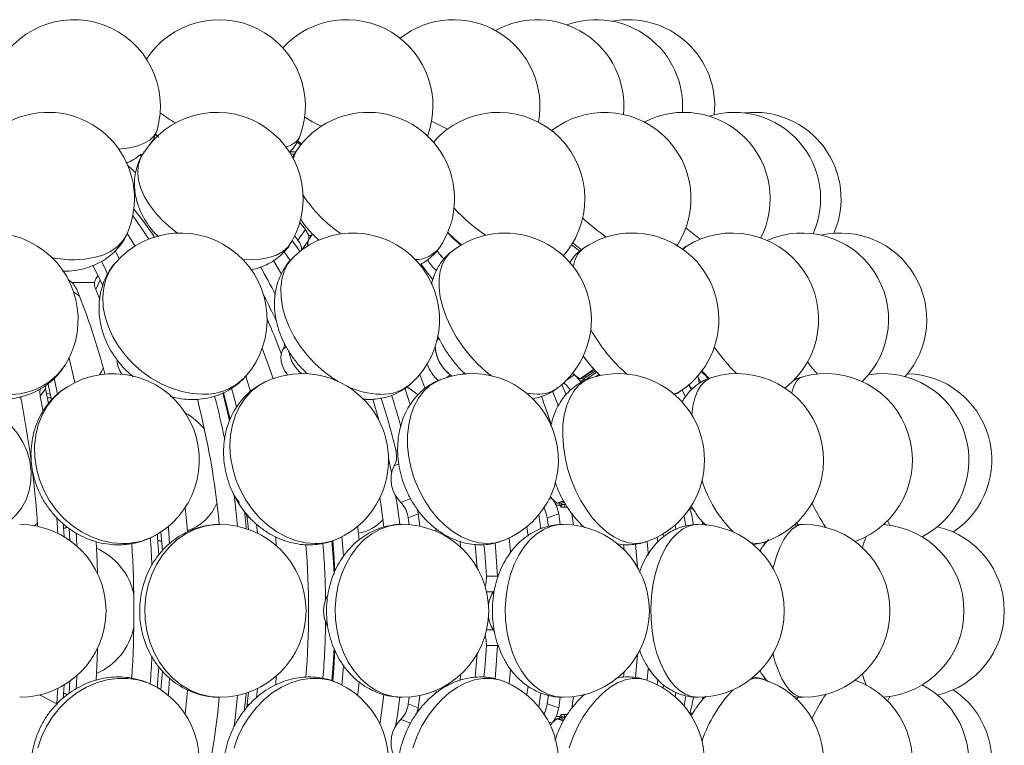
# Model space of a CAD drawing. Header units: millimetres. Extents: x 95 to 591, y 51 to 1119.
# Tile 12 of 12: x 477 to 591, y 858 to 942. Entities that reach past the tile are written whole.
import ezdxf

# ---------------------------------------------------------------- set-up
doc = ezdxf.new("R2010")
doc.units = ezdxf.units.MM

msp = doc.modelspace()

# ---------------------------------------------------------------- linework, layer by layer
at = {"color": 7, "linetype": 'Continuous', "lineweight": 15}
for p, q in [((491.73, 926.38), (491.65, 926.38)), ((509.28, 926.38), (508.59, 926.38)), ((509.11, 926.12), (508.68, 926.12)), ((490.68, 921.7), (490.55, 921.85)), ((510.38, 917.38), (509.73, 918.18)), ((490.65, 915.47), (489.73, 916.92)), ((509.14, 916.62), (509.52, 916.14)), ((509.52, 916.14), (510.38, 917.38)), ((510.75, 916.7), (511.09, 916.7)), ((510.72, 916.13), (509.94, 915)), ((508.63, 913.82), (507.92, 914.82)), ((503.13, 913.92), (504.13, 913.87)), ((486.38, 912.05), (486.21, 911.79)), ((483.36, 911.25), (485.97, 911.25)), ((486.62, 911.53), (486.1, 910.45)), ((483.53, 910.19), (484.22, 909.69)), ((486.1, 910.45), (486.57, 909.29)), ((525.86, 904.85), (525.62, 904.58)), ((508.15, 903.85), (507.77, 903.5)), ((528.6, 900.66), (528.76, 900.78)), ((541.32, 900.76), (541.52, 900.58)), ((542.19, 900.11), (543.79, 901.21)), ((542.67, 900.13), (543.97, 901.02)), ((544.1, 900.89), (542.81, 900)), ((526.77, 900.28), (527.15, 900.58)), ((540.61, 899.95), (541.52, 900.58)), ((542.17, 899.88), (542.56, 899.88)), ((542.53, 899.94), (542.41, 900.18)), ((544.01, 900.38), (544.37, 900.62)), ((555.79, 900.49), (556.18, 899.71)), ((555.97, 899.7), (556.13, 899.8)), ((480.3, 898.96), (479.68, 898.09)), ((480.63, 897.24), (480.3, 898.96)), ((539.67, 896.95), (538.99, 898.67)), ((554.39, 898.01), (554.06, 898.76)), ((555.06, 899.04), (555.29, 899.04)), ((479.68, 898.09), (480.01, 896.34)), ((501.1, 897.41), (501.21, 897.3)), ((520.85, 891.8), (521.07, 891.89)), ((521.19, 890.26), (520.64, 890.05)), ((521.43, 885.81), (522.59, 886.26)), ((538.56, 886.15), (538.9, 886.26)), ((538.72, 886.48), (538.9, 886.26)), ((539.51, 885.74), (540.26, 885.99)), ((540, 885.69), (540.37, 885.82)), ((539.42, 885.49), (539.86, 885.49)), ((539.84, 885.56), (539.79, 885.79)), ((540.35, 885.26), (539.98, 885.26)), ((540.46, 885.66), (540.13, 885.55)), ((540.13, 885.55), (540.49, 885.55)), ((540.71, 885.26), (540.35, 885.26)), ((554.87, 885.08), (555.24, 885.08)), ((555.05, 885.39), (555.1, 885.31)), ((503.36, 884.38), (503.53, 884.59)), ((503.87, 884.13), (503.65, 884.03)), ((503.65, 884.03), (503.79, 882.69)), ((523.45, 884.48), (522.28, 884.03)), ((522.28, 884.03), (522.39, 883.23)), ((523.63, 883.05), (523.45, 884.48)), ((537.4, 884.38), (537.64, 882.74)), ((539.71, 884.48), (538.37, 884.03)), ((538.37, 884.03), (538.51, 883.03)), ((539.89, 883.24), (539.71, 884.48)), ((541.23, 884.48), (541.42, 883.19)), ((554.23, 884.25), (554.41, 883.08)), ((555.3, 883.23), (555.17, 884.03)), ((556.31, 883.65), (556.38, 883.24)), ((577.79, 883.71), (578.06, 883.16)), ((479.01, 883.11), (479.35, 883.41)), ((483.02, 882.82), (483.12, 881.39)), ((493.66, 882.4), (493.82, 880.22)), ((504.83, 882.25), (504.73, 883.3)), ((525.47, 882.83), (525.51, 882.46)), ((553.27, 882.7), (553.2, 883.21)), ((567.25, 883.46), (567.46, 883.22)), ((567.26, 883.46), (567.42, 883.26)), ((567.42, 883.26), (567.46, 883.22)), ((493.67, 882.3), (493.54, 882.32)), ((528.35, 880.64), (528.28, 881.29)), ((551.12, 881.8), (551.19, 881.2)), ((551.79, 882.17), (551.84, 881.79)), ((547.3, 880.31), (547.23, 880.94)), ((563.52, 880.93), (563.48, 881.21)), ((531.33, 877.28), (532.64, 877.28)), ((532.15, 875.45), (531.35, 875.45)), ((531.35, 871.07), (532.15, 871.07)), ((532.64, 869.24), (531.33, 869.24)), ((493.82, 866.34), (493.66, 864.12)), ((528.28, 865.2), (528.35, 865.88)), ((547.23, 865.58), (547.3, 866.21)), ((551.2, 865.34), (551.12, 864.72)), ((563.49, 865.37), (563.53, 865.67)), ((483.12, 865.13), (483.02, 863.72)), ((504.73, 863.19), (504.83, 864.27)), ((551.84, 864.71), (551.79, 864.35)), ((503.79, 863.83), (503.65, 862.49)), ((522.39, 863.29), (522.28, 862.49)), ((523.45, 862.04), (523.63, 863.47)), ((525.51, 864.06), (525.48, 863.73)), ((537.64, 863.78), (537.4, 862.14)), ((538.51, 863.49), (538.37, 862.49)), ((539.71, 862.04), (539.89, 863.28)), ((541.42, 863.33), (541.23, 862.04)), ((553.2, 863.31), (553.28, 863.83)), ((554.41, 863.44), (554.23, 862.26)), ((555.17, 862.49), (555.3, 863.28)), ((556.38, 863.28), (556.31, 862.89)), ((567.46, 863.3), (567.25, 863.06)), ((567.39, 863.22), (567.26, 863.06)), ((503.65, 862.49), (503.87, 862.39)), ((522.28, 862.49), (523.45, 862.04)), ((538.37, 862.49), (539.71, 862.04)), ((539.42, 861.03), (539.86, 861.03)), ((540.26, 860.53), (539.51, 860.78)), ((539.84, 860.96), (539.79, 860.73)), ((539.98, 861.26), (540.35, 861.26)), ((540.37, 860.7), (540, 860.83)), ((540.49, 860.97), (540.13, 860.97)), ((540.13, 860.97), (540.46, 860.86)), ((540.35, 861.26), (540.71, 861.26)), ((554.87, 861.44), (555.24, 861.44)), ((555.1, 861.21), (555.05, 861.13)), ((522.59, 860.26), (521.43, 860.71)), ((538.9, 860.26), (538.56, 860.37)), ((538.9, 860.26), (538.72, 860.04))]:
    msp.add_line(p, q, dxfattribs=at)
at = {"color": 7, "linetype": 'Continuous', "lineweight": 15, "flags": 128}
for points in [[(510.3, 930.4), (511.22, 929.86), (512.21, 929.34)], [(488.78, 926.69), (489.04, 926.71), (490.06, 926.84), (490.96, 927.06), (491.73, 927.36), (492.36, 927.74), (492.83, 928.19), (493.14, 928.7), (493.2, 928.89)], [(509.42, 927.48), (509.79, 927.21), (509.83, 927.18)], [(509.46, 927.62), (509.55, 927.56), (509.94, 927.31)], [(491.42, 925.87), (491.24, 925.51), (491.02, 924.75), (490.96, 923.92), (491.07, 923.04), (491.33, 922.12), (491.75, 921.18), (492.32, 920.24), (493.03, 919.31), (493.87, 918.4), (494.82, 917.55), (495.56, 916.97)], [(509.41, 926.62), (509.18, 926.19), (508.98, 925.58)], [(489.8, 924.83), (490.37, 924.28), (490.72, 923.93)], [(483.63, 913.87), (484.81, 913.94), (485.91, 914.13), (486.92, 914.43), (487.81, 914.86), (488.57, 915.4), (489.19, 916.03), (489.66, 916.75), (489.77, 916.99)], [(526.82, 917.03), (527.58, 916.28), (528.39, 915.58)], [(526.86, 917.04), (527.59, 916.34), (528.44, 915.61)], [(504.13, 913.87), (505.19, 913.94), (506.16, 914.13), (507.03, 914.43), (507.77, 914.86), (508.37, 915.4), (508.82, 916.02)], [(508.85, 916.07), (509.46, 915.27), (509.75, 914.86)], [(510.72, 916.13), (510.65, 915.81), (510.68, 915.5)], [(541.2, 915.61), (541.95, 915.05), (542.17, 914.89)], [(541.34, 915.84), (541.67, 915.57), (542.37, 915.03)], [(488.35, 914.94), (488.51, 914.64), (488.82, 914)], [(509.15, 914.35), (508.92, 914.12), (508.36, 913.4), (507.94, 912.57), (507.67, 911.64), (507.54, 910.62), (507.56, 909.54), (507.72, 908.42), (508.04, 907.27), (508.49, 906.11), (509.08, 904.97), (509.79, 903.87), (510.61, 902.82), (511.52, 901.84), (512.51, 900.96), (513.56, 900.18), (514.12, 899.83)], [(527.36, 914.88), (527.16, 914.71), (526.64, 914.12), (526.25, 913.4), (525.98, 912.57), (525.85, 911.64), (525.86, 910.62), (526, 909.54), (526.28, 908.42), (526.68, 907.27), (527.21, 906.11), (527.84, 904.97), (528.58, 903.87), (529.41, 902.82), (530.31, 901.84), (531.26, 900.96), (531.87, 900.47)], [(540.21, 914.38), (540.29, 914.43), (540.58, 914.73)], [(554.47, 915.43), (554.16, 915.16), (554.1, 915.08)], [(485.78, 913.28), (486.66, 911.44), (486.91, 910.88)], [(487.48, 912.21), (487.31, 912.59), (486.78, 913.74)], [(488.38, 913.52), (488.27, 913.4), (487.71, 912.57), (487.29, 911.64), (487.03, 910.62), (486.92, 909.54), (486.98, 908.42), (487.2, 907.27), (487.57, 906.11), (488.09, 904.97), (488.75, 903.87), (489.54, 902.82), (490.45, 901.84), (491.45, 900.96), (492.53, 900.18), (493.67, 899.53), (494.86, 899.01), (496.06, 898.63), (497.26, 898.4), (498.44, 898.32)], [(506.69, 913.79), (507.39, 912.59), (507.6, 912.23)], [(525.13, 911.55), (523.76, 913.4), (523.75, 913.41)], [(506.63, 900.13), (506.12, 901.64), (505.37, 903.66)], [(507.77, 903.5), (507.6, 903.1), (507.54, 902.64), (507.58, 902.13), (507.72, 901.6), (507.96, 901.07), (508.29, 900.57), (508.29, 900.57)], [(483.01, 902.51), (483.59, 900.04), (483.67, 899.68)], [(486.98, 901.35), (486.78, 900.95), (486.55, 900.59)], [(541.32, 900.76), (541.67, 900.45), (542.19, 900.11)], [(480.59, 899.56), (480.65, 899.26), (481, 897.66)], [(481.69, 898.34), (481.33, 900.04), (481.3, 900.16)], [(505.73, 899.75), (504.98, 899.33), (504.14, 898.68), (503.39, 897.88), (502.77, 896.95), (502.27, 895.91), (501.92, 894.78), (501.7, 893.58), (501.64, 892.32), (501.72, 891.04), (501.96, 889.75), (502.33, 888.47), (502.85, 887.24), (503.49, 886.07), (504.24, 884.98), (505.1, 884), (506.05, 883.13), (507.07, 882.4), (508.14, 881.82), (509.25, 881.4), (510.36, 881.14), (511.48, 881.05)], [(503.49, 900.45), (503.61, 900.04), (504.01, 898.64)], [(526.04, 900.03), (525.6, 899.84), (524.8, 899.33), (524.09, 898.68), (523.48, 897.88), (522.98, 896.95), (522.59, 895.91), (522.34, 894.78), (522.21, 893.58), (522.22, 892.32), (522.36, 891.04), (522.63, 889.75), (523.02, 888.47), (523.54, 887.24), (524.16, 886.07), (524.88, 884.98), (525.69, 884), (526.57, 883.13), (527.5, 882.4), (528.47, 881.82), (529.47, 881.4), (530.47, 881.14), (531.45, 881.05)], [(524.23, 898.98), (524.12, 899.26), (523.61, 900.6)], [(527.15, 900.58), (527.24, 900.5), (527.32, 900.43)], [(543.39, 900.19), (543.37, 900.18), (542.65, 899.84), (542.01, 899.33), (541.45, 898.68), (540.98, 897.88), (540.62, 896.95), (540.35, 895.91), (540.2, 894.78), (540.17, 893.58), (540.25, 892.32), (540.44, 891.04), (540.74, 889.75), (541.15, 888.47), (541.65, 887.24), (542.24, 886.07), (542.91, 884.98), (543.64, 884), (544.43, 883.13), (545.26, 882.4), (546.1, 881.82), (546.96, 881.4), (547.81, 881.14), (548.64, 881.05)], [(557.45, 900.28), (557.19, 900.18), (556.65, 899.84), (556.18, 899.33), (555.79, 898.68), (555.48, 897.88), (555.25, 896.95), (555.12, 895.93)], [(555.8, 900.43), (555.9, 900.1), (555.97, 899.7)], [(567.92, 900.33), (567.6, 900.18), (567.26, 899.84), (566.97, 899.33), (566.75, 898.68), (566.7, 898.45)], [(482.82, 899.2), (482.08, 898.68), (481.22, 897.88), (480.49, 896.95), (479.9, 895.91), (479.45, 894.78), (479.15, 893.58), (479.02, 892.32), (479.05, 891.04), (479.24, 889.75), (479.58, 888.47), (480.08, 887.24), (480.72, 886.07), (481.5, 884.98), (482.39, 884), (483.38, 883.13), (484.46, 882.4), (485.61, 881.82), (486.79, 881.4), (488.01, 881.14), (489.22, 881.05)], [(480.85, 898.35), (480.64, 898.38), (480.41, 898.42)], [(501.61, 895.24), (501.34, 896.4), (500.83, 898.48)], [(500.88, 898.51), (501.33, 896.83), (501.68, 895.42)], [(502.42, 896.83), (502.25, 897.5), (501.84, 899.03)], [(521.9, 899.02), (522.39, 897.5), (522.52, 897.1)], [(523.41, 898.25), (523.11, 898.5), (522.13, 899.2)], [(536.01, 898.45), (536.28, 898.4), (537.21, 898.32)], [(540.08, 899.45), (540.16, 899.26), (540.57, 898.26)], [(518.18, 897.75), (518.82, 895.62), (518.93, 895.23)], [(473.52, 896.62), (474.43, 896.17), (475.41, 895.51), (476.29, 894.71), (477.05, 893.79), (477.68, 892.78), (478.16, 891.7), (478.47, 890.57), (478.62, 889.42), (478.59, 888.28), (478.39, 887.17), (478.03, 886.12), (477.5, 885.15), (476.83, 884.3), (476.03, 883.56), (475.12, 882.98), (474.98, 882.9)], [(520.01, 890.92), (520.09, 890.55), (520.35, 889.29)], [(502.08, 886.7), (502.36, 886.26), (502.76, 885.81)], [(502.12, 886.63), (502.28, 885.32), (502.52, 883.04)], [(519.48, 882.95), (519.17, 885.32), (519.01, 886.36)], [(520.83, 886.61), (521.03, 885.32), (521.3, 883.26)], [(538.72, 886.48), (539.03, 886.13), (539.51, 885.74)], [(496.46, 885.22), (496.68, 882.89), (496.72, 882.39)], [(503.52, 882.78), (503.51, 882.89), (503.31, 884.85)], [(538.05, 885.08), (538, 885.18), (538, 885.18)], [(555.05, 885.39), (555.19, 885.15), (555.53, 884.64)], [(481.58, 884.11), (481.69, 882.66), (481.72, 882.23)], [(479.35, 883.42), (479.04, 883.13), (479.01, 883.11)], [(482.46, 881.82), (482.39, 882.89), (482.36, 883.33)], [(500.45, 883.26), (499.88, 883.24), (498.73, 883.06), (497.61, 882.71), (496.55, 882.18), (495.55, 881.5), (494.64, 880.68), (493.84, 879.72), (493.15, 878.64), (492.6, 877.47), (492.18, 876.22), (491.91, 874.92), (491.8, 873.59), (491.84, 872.26), (492.03, 870.94), (492.37, 869.67), (492.86, 868.45), (493.48, 867.33), (494.23, 866.31), (495.09, 865.41), (496.04, 864.66), (497.07, 864.05), (498.17, 863.62), (499.3, 863.35), (500.45, 863.26)], [(494.65, 881.01), (494.51, 882.89), (494.5, 883.03)], [(521.6, 883.26), (521.08, 883.24), (520.05, 883.06), (519.05, 882.71), (518.09, 882.18), (517.2, 881.5), (516.38, 880.68), (515.66, 879.72), (515.05, 878.64), (514.55, 877.47), (514.17, 876.22), (513.93, 874.92), (513.83, 873.59), (513.86, 872.26), (514.04, 870.94), (514.34, 869.67), (514.78, 868.45), (515.34, 867.33), (516.01, 866.31), (516.78, 865.41), (517.64, 864.66), (518.56, 864.05), (519.54, 863.62), (520.56, 863.35), (521.6, 863.26)], [(516.43, 883.05), (516.45, 882.89), (516.59, 881.46)], [(540.21, 883.26), (539.76, 883.24), (538.87, 883.06), (538.01, 882.71), (537.19, 882.18), (536.42, 881.5), (535.72, 880.68), (535.1, 879.72), (534.57, 878.64), (534.14, 877.47), (533.81, 876.22), (533.61, 874.92), (533.52, 873.59), (533.55, 872.26), (533.7, 870.94), (533.96, 869.67), (534.34, 868.45), (534.82, 867.33), (535.4, 866.31), (536.06, 865.41), (536.8, 864.66), (537.59, 864.05), (538.44, 863.62), (539.31, 863.35), (540.21, 863.26)], [(536.16, 881.96), (536.07, 882.66), (536.03, 883)], [(555.82, 883.26), (555.46, 883.24), (554.74, 883.06), (554.04, 882.71), (553.37, 882.18), (552.74, 881.5), (552.17, 880.68), (551.66, 879.72), (551.23, 878.64), (550.88, 877.47), (550.62, 876.22), (550.45, 874.92), (550.38, 873.59), (550.4, 872.26), (550.52, 870.94), (550.74, 869.67), (551.05, 868.45), (551.44, 867.33), (551.91, 866.31), (552.45, 865.41), (553.05, 864.66), (553.7, 864.05), (554.38, 863.62), (555.1, 863.35), (555.82, 863.26)], [(568.06, 883.26), (567.79, 883.24), (567.25, 883.06), (566.73, 882.71), (566.23, 882.18), (565.76, 881.5), (565.34, 880.68), (564.96, 879.72), (564.64, 878.64), (564.52, 878.19)], [(483.92, 880.76), (483.86, 881.7), (483.82, 882.29)], [(486.14, 881.3), (486.26, 878.9), (486.31, 877.59)], [(493.39, 879.71), (493.27, 881.7), (493.24, 882.15)], [(506.93, 881.87), (506.94, 881.7), (507.01, 880.81)], [(513.7, 877.52), (513.63, 878.9), (513.45, 881.36)], [(513.54, 881.38), (513.66, 879.98), (513.79, 877.81)], [(514.8, 879.54), (514.76, 880.09), (514.61, 881.84)], [(531.45, 881.05), (532.4, 881.14), (533.29, 881.39)], [(533.96, 881.68), (534.11, 880.09), (534.12, 879.99)], [(550.1, 879.76), (550.08, 879.98), (549.94, 881.26)], [(530.04, 880.95), (530.23, 878.67), (530.26, 878.26)], [(531.05, 880.93), (531.14, 879.98), (531.33, 877.28)], [(532.64, 877.28), (532.44, 880.09), (532.34, 881.11)], [(548.59, 880.97), (548.68, 880.09), (548.84, 878.31)], [(548.64, 881.05), (549.44, 881.14), (549.79, 881.24)], [(561.98, 881.14), (561.99, 881.14), (562.64, 881.05)], [(562.64, 881.05), (563.26, 881.14), (563.28, 881.15)], [(531.18, 876.11), (531.18, 876.11), (531.22, 876.21)], [(531.22, 870.31), (531.18, 870.41), (531.18, 870.41)], [(486.31, 868.93), (486.26, 867.62), (486.14, 865.24)], [(513.45, 865.17), (513.63, 867.62), (513.7, 868.94)], [(531.33, 869.24), (531.14, 866.54), (531.05, 865.58)], [(532.34, 865.4), (532.44, 866.43), (532.64, 869.24)], [(513.79, 868.71), (513.66, 866.54), (513.54, 865.14)], [(530.26, 868.26), (530.23, 867.85), (530.04, 865.57)], [(548.84, 868.21), (548.68, 866.43), (548.59, 865.54)], [(564.52, 868.33), (564.79, 867.33), (565.14, 866.31), (565.54, 865.41), (565.99, 864.66), (566.48, 864.05), (566.99, 863.62), (567.52, 863.35), (568.06, 863.26)], [(493.24, 864.39), (493.27, 864.82), (493.39, 866.81)], [(514.61, 864.68), (514.76, 866.43), (514.8, 866.96)], [(534.13, 866.59), (534.11, 866.43), (533.96, 864.84)], [(549.94, 865.29), (550.08, 866.54), (550.09, 866.67)], [(493.39, 864.3), (493.17, 864.43), (492.12, 864.93), (490.99, 865.27), (489.82, 865.44), (488.61, 865.44), (487.4, 865.27), (486.2, 864.93), (485.03, 864.43), (483.91, 863.77), (482.88, 862.97), (481.93, 862.04), (481.1, 861), (480.39, 859.87), (479.81, 858.67), (479.39, 857.41)], [(483.82, 864.2), (483.86, 864.82), (483.92, 865.76)], [(494.5, 863.49), (494.51, 863.63), (494.65, 865.49)], [(514.29, 864.85), (514.1, 864.93), (513.09, 865.27), (512.02, 865.44), (510.92, 865.44), (509.8, 865.27), (508.69, 864.93), (507.6, 864.43), (506.55, 863.77), (505.57, 862.97), (504.66, 862.04), (503.85, 861), (503.15, 859.87), (502.57, 858.67), (502.13, 857.41)], [(507.01, 865.71), (506.94, 864.82), (506.93, 864.68)], [(533.29, 865.12), (532.86, 865.27), (531.93, 865.44), (530.96, 865.44), (529.97, 865.27), (528.97, 864.93), (527.98, 864.43), (527.03, 863.77), (526.12, 862.97), (525.28, 862.04), (524.51, 861), (523.84, 859.87), (523.27, 858.67), (522.81, 857.41)], [(549.79, 865.28), (549.05, 865.44), (548.23, 865.44), (547.39, 865.27), (546.53, 864.93), (545.68, 864.43), (544.84, 863.77), (544.03, 862.97), (543.27, 862.04), (542.56, 861), (541.93, 859.87), (541.39, 858.67), (540.93, 857.41)], [(574.87, 865.93), (575.02, 865.41), (575.31, 864.66)], [(481.72, 864.29), (481.69, 863.86), (481.59, 862.5)], [(482.36, 863.16), (482.39, 863.63), (482.46, 864.7)], [(516.59, 865.07), (516.45, 863.63), (516.43, 863.47)], [(536.03, 863.52), (536.07, 863.86), (536.16, 864.56)], [(481.59, 862.5), (479.76, 863.47), (479.63, 863.53)], [(496.72, 864.13), (496.68, 863.63), (496.46, 861.3)], [(502.52, 863.48), (502.28, 861.2), (502.12, 859.89)], [(503.3, 861.63), (503.51, 863.63), (503.52, 863.74)], [(519.01, 860.16), (519.17, 861.2), (519.48, 863.57)], [(521.3, 863.27), (521.03, 861.2), (520.83, 859.91)], [(567.46, 863.3), (567.43, 863.27), (567.39, 863.22)], [(578.06, 863.36), (577.87, 862.97), (577.79, 862.81)], [(538, 861.34), (538, 861.34), (538.05, 861.44)], [(539.51, 860.78), (539.03, 860.39), (538.72, 860.04)], [(555.5, 861.84), (555.48, 861.81), (555.05, 861.13)]]:
    msp.add_lwpolyline(points, dxfattribs=at)
at = {"color": 7, "linetype": 'Continuous', "lineweight": 15}
for centre, radius, start, end in [((483.59, 931.66), 10, 343.8979, 156.7779), ((500.38, 931.66), 10, 340.032, 147.0451), ((515.15, 931.66), 10, 339.7641, 137.6083), ((527.54, 931.66), 10, 349.3271, 128.3031), ((537.26, 931.66), 10, 354.4971, 119.0667), ((544.06, 931.66), 10, 355.8802, 109.869), ((547.77, 931.66), 10, 354.3197, 100.693), ((480.59, 920.94), 10, 336.7076, 156.7076), ((500.12, 920.94), 10, 330.4725, 150.4725), ((504.09, 945.09), 17.69, 233.4939, 240.3278), ((517.65, 920.94), 10, 325.4582, 145.4582), ((532.74, 920.94), 10, 321.5732, 138.9914), ((545.03, 920.94), 10, 326.8373, 127.895), ((554.2, 920.94), 10, 333.0679, 117.3031), ((560.04, 920.94), 10, 336.1137, 106.9707), ((562.4, 920.94), 10, 336.4529, 96.7699), ((542.14, 961.81), 36.21, 241.7444, 244.964), ((507.68, 929.22), 2.31, 280.9011, 335.1138), ((523.64, 930.21), 16.16, 213.1493, 235.6033), ((454.54, 892.48), 44.58, 32.2531, 36.4685), ((456.59, 892.37), 43.61, 33.6038, 38.9105), ((544.16, 935.33), 22.67, 223.0413, 235.189), ((561.74, 939.94), 28.67, 227.8192, 234.8046), ((474.06, 906.98), 10, 328.1717, 148.1717), ((495.94, 906.98), 10, 319.1066, 139.1066), ((515.91, 906.98), 10, 312.5339, 132.5339), ((509.84, 916.46), 0.942, 339.7586, 15.0002), ((533.49, 906.98), 10, 307.8437, 127.8437), ((548.25, 906.98), 10, 304.544, 124.544), ((576.88, 944.41), 34.98, 230.1012, 233.5694), ((559.81, 906.98), 10, 307.5009, 122.2924), ((567.9, 906.98), 10, 314.0427, 113.861), ((572.32, 906.98), 10, 318.6003, 102.7583), ((511.62, 915.75), 0.98, 147.2563, 194.9238), ((508.94, 915.22), 0.982, 345.1161, 12.7413), ((523.04, 917.54), 3.64, 271.3933, 321.5373), ((530.01, 917.83), 5.26, 212.9141, 226.9184), ((530.17, 917.96), 5.47, 213.159, 226.6641), ((544.45, 912.83), 3.03, 128.1461, 175.5012), ((483.71, 927.14), 13.27, 258.3528, 269.6664), ((528.95, 916.5), 5.15, 210.3885, 228.5737), ((453.86, 883.12), 59.41, 26.7616, 30.2675), ((480.92, 908.65), 3.56, 46.9155, 55.6508), ((486.95, 911.15), 0.983, 139.3479, 174.0068), ((412.78, 881.34), 76.85, 14.5675, 22.26), ((451.67, 881.32), 60.93, 24.6535, 27.8407), ((444.86, 879.54), 66.99, 20.5428, 24.2535), ((560.72, 915.54), 19.85, 209.4008, 228.5459), ((506.52, 904.23), 1.44, 329.9568, 357.4404), ((512.42, 903.8), 3.96, 188.8233, 231.1877), ((512.37, 903.77), 3.91, 188.9094, 231.5137), ((529.79, 904.08), 4.39, 183.2009, 232.9748), ((529.86, 904.11), 4.46, 183.5419, 235.5201), ((576.45, 916.97), 22.91, 215.1563, 225.1989), ((491.57, 902.4), 3, 182.6088, 215.5095), ((529.1, 903.56), 4.94, 200.6479, 227.8909), ((555.04, 911.57), 15.29, 215.2467, 226.4146), ((555.05, 911.66), 15.36, 215.5269, 226.6222), ((590.09, 918.48), 27.11, 217.2785, 221.0784), ((476.23, 905.91), 7.6, 267.1739, 326.4236), ((488.1, 890.71), 10, 301.898, 121.898), ((510.01, 890.71), 10, 295.3174, 115.3174), ((529.67, 890.71), 10, 291.269, 111.269), ((546.59, 890.71), 10, 288.662, 108.662), ((567.22, 911.66), 15.36, 224.2566, 228.7687), ((568.03, 911.25), 15.55, 221.0172, 225.7414), ((560.37, 890.71), 10, 286.9563, 106.9563), ((570.66, 890.71), 10, 289.6406, 105.868), ((577.2, 890.71), 10, 297.2882, 99.2836), ((579.85, 890.71), 10, 303.6412, 88.4875), ((498.69, 904.83), 6.51, 267.7787, 317.5703), ((519.25, 903.47), 5.16, 267.837, 311.4949), ((537.14, 896.15), 4.72, 37.8131, 47.9262), ((538.42, 897.04), 4.7, 37.2278, 48.8819), ((542.25, 900.19), 0.0993, 234.3618, 296.2664), ((542.89, 899.82), 0.384, 125.5077, 160.6967), ((542.87, 900.2), 0.213, 200.8671, 255.2705), ((542.95, 899.81), 0.231, 125.1417, 149.7049), ((519.27, 907.6), 9.28, 244.2532, 268.6752), ((537.33, 902.13), 3.81, 268.0825, 306.9404), ((552.58, 900.71), 2.38, 280.6957, 304.1395), ((549.38, 894.87), 7.05, 36.2855, 38.7396), ((356.88, 874.57), 122.79, 3.9543, 11.0398), ((407.14, 874.37), 93.69, 5.5006, 14.4475), ((414.83, 875.61), 87.96, 11.454, 14.8051), ((449.86, 874.96), 72.97, 13.3464, 18.3223), ((449.24, 875.15), 74.76, 15.0381, 17.961), ((474.48, 874.59), 67.45, 17.4143, 20.3893), ((492.08, 888.88), 8.53, 39.0813, 58.9702), ((518.9, 891.1), 2.04, 328.932, 351.0289), ((523.99, 888.48), 3.7, 154.8318, 226.0692), ((570.21, 892.7), 14.57, 197.4336, 225.0443), ((536.24, 883.94), 3.54, 25.9846, 41.1539), ((494.78, 888), 5.82, 289.2924, 336.8995), ((519.13, 883.56), 3.21, 28.1028, 44.4015), ((539.57, 885.83), 0.11, 234.0184, 286.3467), ((540.11, 885.39), 0.322, 110.0409, 148.9311), ((540.24, 885.31), 0.258, 114.9246, 193.066), ((540.17, 885.71), 0.165, 185.1379, 255.1078), ((540.6, 885.31), 0.258, 114.9256, 193.0674), ((584.22, 892.49), 16.61, 203.9704, 215.2074), ((515.81, 886.87), 4.67, 278.7154, 319.6375), ((477.3, 873.26), 10, 270, 90), ((500.45, 873.26), 10, 270, 90), ((521.6, 873.26), 10, 270, 90), ((540.21, 873.26), 10, 270, 90), ((555.82, 873.26), 10, 270, 90), ((568.06, 873.26), 10, 270, 90), ((576.63, 873.26), 10, 273.8321, 86.1679), ((581.3, 873.26), 10, 283.0786, 76.9214), ((489.27, 888.9), 7.85, 269.6464, 301.6847), ((375.9, 873.34), 116.83, 2.5499, 4.1122), ((511.51, 887.59), 6.53, 269.7106, 295.1599), ((584.58, 877.94), 10.07, 157.0553, 164.7266), ((483.1, 873.59), 7.58, 12.1638, 65.9957), ((372.14, 873.26), 118.39, 356.2247, 3.776), ((417.86, 873.26), 92.89, 355.2571, 4.7308), ((420.07, 873.27), 92.66, 0.7795, 4.8302), ((516.18, 873.26), 3.69, 152.4692, 207.8531), ((535.02, 873.47), 3.49, 143.5643, 171.4032), ((535.07, 873.45), 3.54, 145.6059, 171.318), ((535.07, 873.07), 3.54, 188.682, 214.3941), ((535, 873.05), 3.47, 188.548, 217.5969), ((483.14, 872.9), 7.54, 293.832, 348.0092), ((420.07, 873.25), 92.66, 355.1715, 359.2205), ((530.2, 869.67), 2.4, 28.059, 35.574), ((375.89, 873.18), 116.83, 355.8887, 357.4668), ((560.37, 855.81), 10, 253.0437, 73.0437), ((562.62, 863.07), 2.39, 73.9129, 105.6277), ((488.1, 855.81), 10, 238.102, 58.102), ((510.01, 855.81), 10, 244.6826, 64.6826), ((529.67, 855.81), 10, 248.731, 68.731), ((546.59, 855.81), 10, 251.338, 71.338), ((570.66, 855.81), 10, 254.132, 70.3594), ((577.2, 855.81), 10, 260.7164, 62.7118), ((406.78, 872.2), 94.06, 346.0668, 354.5379), ((571.32, 853.15), 15.84, 136.0764, 161.4461), ((584.85, 853.67), 17.33, 145.026, 155.7961), ((579.85, 855.81), 10, 271.5125, 56.3588), ((519.13, 862.95), 3.21, 315.6002, 331.8999), ((536.24, 862.58), 3.54, 318.8472, 334.0184), ((539.57, 860.69), 0.11, 73.6533, 125.9816), ((540.11, 861.13), 0.322, 211.0657, 249.9868), ((540.24, 861.21), 0.258, 166.913, 245.0964), ((540.17, 860.81), 0.165, 104.9082, 174.8461), ((540.6, 861.21), 0.258, 166.9116, 245.0954), ((523.99, 858.04), 3.7, 133.931, 205.168)]:
    msp.add_arc(centre, radius, start, end, dxfattribs=at)
for points, knots in [([(492.27, 927.07), (492.38, 927.22), (492.67, 927.59), (492.99, 928.21), (493.13, 928.69), (493.18, 928.9)], [0, 0, 0, 0, 0.264768, 0.69547, 1, 1, 1, 1]), ([(508.5, 926.28), (508.66, 926.44), (509.01, 926.8), (509.45, 927.47), (509.66, 927.99), (509.76, 928.25)], [0, 0, 0, 0, 0.287638, 0.6552424, 1, 1, 1, 1]), ([(489.6, 925.07), (489.69, 925.1), (490.07, 925.24), (490.67, 925.57), (491.14, 925.94), (491.36, 926.1)], [0, 0, 0, 0, 0.137541, 0.601377, 1, 1, 1, 1]), ([(491.42, 925.87), (491.42, 925.86), (491.22, 925.57), (490.97, 924.93), (490.69, 923.99), (490.57, 923.01), (490.59, 922.02), (490.75, 921.03), (491.04, 920.04), (491.47, 919.06), (492.05, 918.09), (492.68, 917.23), (493.16, 916.73), (493.37, 916.52)], [0, 0, 0, 0, 0.003762, 0.102074, 0.198817, 0.294952, 0.391604, 0.489949, 0.591116, 0.696029, 0.805013, 0.917464, 1, 1, 1, 1]), ([(509.43, 926.61), (509.3, 926.43), (509.08, 926.12), (508.94, 925.77), (508.89, 925.63)], [0, 0, 0, 0, 0.575407, 1, 1, 1, 1]), ([(509.83, 918.58), (509.83, 918.58), (510.04, 918.23), (510.55, 917.59), (511.25, 916.78), (511.75, 916.33), (511.95, 916.16)], [0, 0, 0, 0, 0.0086776, 0.3866708, 0.7660632, 1, 1, 1, 1]), ([(482.26, 912.56), (482.52, 912.56), (483.19, 912.58), (484.23, 912.72), (485.33, 913.01), (486.32, 913.42), (487.22, 913.93), (488.03, 914.55), (488.75, 915.29), (489.35, 916.1), (489.63, 916.71), (489.77, 916.99)], [0, 0, 0, 0, 0.0798775, 0.213541, 0.3327361, 0.4487657, 0.5616773, 0.671974, 0.7803315, 0.8977089, 1, 1, 1, 1]), ([(510.38, 917.38), (510.5, 917.2), (510.67, 916.96), (510.73, 916.75), (510.75, 916.7)], [0, 0, 0, 0, 0.79952, 1, 1, 1, 1]), ([(504.07, 912.73), (504.1, 912.73), (504.47, 912.78), (505.16, 913), (506.09, 913.39), (506.93, 913.9), (507.7, 914.54), (508.35, 915.24), (508.67, 915.79), (508.81, 916.02)], [0, 0, 0, 0, 0.014152, 0.189347, 0.358637, 0.523305, 0.68474, 0.86069, 1, 1, 1, 1]), ([(509.9, 915.43), (509.84, 915.61), (509.75, 915.84), (509.57, 916.08), (509.52, 916.14)], [0, 0, 0, 0, 0.763335, 1, 1, 1, 1]), ([(509.16, 914.34), (508.97, 914.16), (508.53, 913.74), (507.96, 912.97), (507.46, 912.05), (507.1, 911.07), (506.87, 910.04), (506.78, 908.96), (506.82, 907.85), (507.01, 906.72), (507.33, 905.58), (507.8, 904.45), (508.39, 903.35), (509.11, 902.31), (509.85, 901.41), (510.39, 900.91), (510.62, 900.69)], [0, 0, 0, 0, 0.0522117, 0.121865, 0.1911021, 0.2605131, 0.3306726, 0.402113, 0.4752182, 0.5501457, 0.6267454, 0.7046083, 0.7832406, 0.8622047, 0.9414157, 1, 1, 1, 1]), ([(523.6, 913.31), (523.69, 913.35), (524.06, 913.52), (524.65, 913.93), (525.34, 914.54), (525.7, 915.03), (525.87, 915.27)], [0, 0, 0, 0, 0.099385, 0.405695, 0.708188, 1, 1, 1, 1]), ([(527.37, 914.87), (527.32, 914.83), (526.98, 914.6), (526.47, 914.07), (525.87, 913.29), (525.41, 912.42), (525.12, 911.67), (525.02, 911.21), (524.99, 911.06)], [0, 0, 0, 0, 0.046235, 0.262783, 0.476095, 0.688426, 0.902314, 1, 1, 1, 1]), ([(540.17, 914.3), (540.31, 914.42), (540.46, 914.56), (540.57, 914.73), (540.58, 914.74)], [0, 0, 0, 0, 0.913962, 1, 1, 1, 1]), ([(542.59, 915.2), (542.43, 915.1), (542.02, 914.82), (541.46, 914.25), (541.12, 913.75), (540.95, 913.51)], [0, 0, 0, 0, 0.232223, 0.626259, 1, 1, 1, 1]), ([(554.47, 915.43), (554.46, 915.42), (554.28, 915.33), (554.14, 915.2), (554, 915.08)], [0, 0, 0, 0, 0.099916, 1, 1, 1, 1]), ([(488.4, 913.54), (488.37, 913.51), (488.09, 913.22), (487.66, 912.58), (487.14, 911.62), (486.77, 910.59), (486.54, 909.52), (486.46, 908.41), (486.51, 907.28), (486.72, 906.14), (487.07, 905), (487.55, 903.89), (488.18, 902.82), (488.93, 901.82), (489.69, 900.98), (490.23, 900.53), (490.45, 900.35)], [0, 0, 0, 0, 0.0078055, 0.0833503, 0.1583647, 0.233232, 0.3083935, 0.3842539, 0.4611411, 0.53925, 0.6186227, 0.6991373, 0.7805664, 0.8626642, 0.9452444, 1, 1, 1, 1]), ([(483.36, 911.25), (483.53, 911.06), (483.75, 910.8), (483.88, 910.52), (483.9, 910.45)], [0, 0, 0, 0, 0.763361, 1, 1, 1, 1]), ([(486.1, 910.45), (486.03, 910.67), (485.95, 910.94), (485.97, 911.19), (485.97, 911.25)], [0, 0, 0, 0, 0.76333, 1, 1, 1, 1]), ([(525.7, 905.16), (525.72, 905.11), (525.89, 904.68), (526.31, 903.9), (526.98, 902.83), (527.76, 901.83), (528.42, 901.08), (528.85, 900.7), (528.96, 900.61)], [0, 0, 0, 0, 0.029503, 0.252203, 0.47441, 0.696574, 0.919771, 1, 1, 1, 1]), ([(475.05, 897.72), (475.32, 897.72), (476.02, 897.74), (477.11, 897.91), (478.29, 898.25), (479.39, 898.74), (480.41, 899.36), (481.3, 900.11), (482.02, 900.89), (482.38, 901.45), (482.53, 901.69)], [0, 0, 0, 0, 0.092232, 0.230864, 0.368951, 0.505507, 0.640264, 0.773173, 0.904378, 1, 1, 1, 1]), ([(497.31, 897.72), (497.59, 897.72), (498.27, 897.74), (499.33, 897.92), (500.46, 898.27), (501.51, 898.77), (502.45, 899.41), (503.12, 899.98), (503.43, 900.37), (503.5, 900.46)], [0, 0, 0, 0, 0.117124, 0.288507, 0.458022, 0.624222, 0.787174, 0.947329, 1, 1, 1, 1]), ([(505.74, 899.75), (505.42, 899.59), (504.77, 899.25), (503.89, 898.58), (503.09, 897.79), (502.41, 896.89), (501.84, 895.9), (501.4, 894.83), (501.09, 893.7), (500.92, 892.52), (500.89, 891.3), (501, 890.06), (501.26, 888.83), (501.65, 887.62), (502.18, 886.46), (502.85, 885.36), (503.63, 884.34), (504.52, 883.43), (505.51, 882.63), (506.58, 881.96), (507.71, 881.45), (508.89, 881.09), (509.93, 880.92), (510.57, 880.91), (510.82, 880.9)], [0, 0, 0, 0, 0.042275, 0.086203, 0.130043, 0.173988, 0.218217, 0.262876, 0.308059, 0.353797, 0.400061, 0.446779, 0.493864, 0.541235, 0.588839, 0.63665, 0.68464, 0.732778, 0.780987, 0.829146, 0.877083, 0.924608, 0.971559, 1, 1, 1, 1]), ([(517.64, 897.72), (517.92, 897.72), (518.55, 897.74), (519.5, 897.91), (520.51, 898.22), (521.47, 898.7), (522.2, 899.17), (522.56, 899.52), (522.66, 899.62)], [0, 0, 0, 0, 0.151337, 0.340487, 0.52615, 0.727477, 0.924148, 1, 1, 1, 1]), ([(526.04, 900.01), (525.85, 899.94), (525.33, 899.75), (524.56, 899.27), (523.73, 898.62), (523, 897.84), (522.37, 896.97), (521.86, 896), (521.47, 894.95), (521.2, 893.83), (521.06, 892.65), (521.05, 891.43), (521.18, 890.2), (521.44, 888.96), (521.83, 887.74), (522.35, 886.57), (522.99, 885.46), (523.75, 884.42), (524.61, 883.48), (525.57, 882.66), (526.62, 881.97), (527.69, 881.46), (528.79, 881.1), (529.77, 880.93), (530.4, 880.91), (530.65, 880.9)], [0, 0, 0, 0, 0.0234559, 0.0651342, 0.1065423, 0.1479933, 0.1897966, 0.2322261, 0.27549, 0.3196869, 0.3647711, 0.4105701, 0.4568598, 0.5034314, 0.5501859, 0.5971465, 0.6443647, 0.6919028, 0.7397957, 0.7879432, 0.8360622, 0.8837565, 0.9256701, 0.9714172, 1, 1, 1, 1]), ([(543.39, 900.17), (543.19, 900.1), (542.68, 899.93), (541.92, 899.5), (541.13, 898.9), (540.45, 898.19), (539.86, 897.38), (539.37, 896.48), (539.01, 895.56), (538.86, 894.92), (538.79, 894.62)], [0, 0, 0, 0, 0.082398, 0.214015, 0.344233, 0.474532, 0.606446, 0.741514, 0.881102, 1, 1, 1, 1]), ([(557.46, 900.26), (557.29, 900.21), (556.82, 900.08), (556.11, 899.7), (555.37, 899.16), (554.74, 898.52), (554.28, 897.93), (554.07, 897.54), (554.01, 897.42)], [0, 0, 0, 0, 0.114558, 0.315242, 0.511912, 0.707418, 0.904882, 1, 1, 1, 1]), ([(567.93, 900.31), (567.75, 900.27), (567.36, 900.17), (567.01, 899.97), (566.81, 899.86)], [0, 0, 0, 0, 0.444714, 1, 1, 1, 1]), ([(482.76, 899.15), (482.52, 898.99), (481.95, 898.63), (481.16, 897.9), (480.4, 897.01), (479.76, 896.02), (479.26, 894.95), (478.89, 893.82), (478.66, 892.63), (478.58, 891.42), (478.65, 890.18), (478.86, 888.96), (479.23, 887.76), (479.74, 886.59), (480.38, 885.5), (481.15, 884.48), (482.04, 883.56), (483.02, 882.75), (484.1, 882.08), (485.24, 881.54), (486.43, 881.16), (487.6, 880.94), (488.36, 880.91), (488.72, 880.9)], [0, 0, 0, 0, 0.034901, 0.081943, 0.128911, 0.175919, 0.223071, 0.270456, 0.318135, 0.366145, 0.414487, 0.463143, 0.512081, 0.561262, 0.610643, 0.660186, 0.709843, 0.759559, 0.809273, 0.858908, 0.908374, 0.957583, 1, 1, 1, 1]), ([(479.68, 898.09), (479.65, 898.34), (479.62, 898.67), (479.69, 898.97), (479.71, 899.04)], [0, 0, 0, 0, 0.763327, 1, 1, 1, 1]), ([(480.28, 899.32), (480.27, 899.26), (480.26, 899.15), (480.29, 899.03), (480.3, 898.96)], [0, 0, 0, 0, 0.475515, 1, 1, 1, 1]), ([(536.64, 897.81), (536.88, 897.85), (537.43, 897.95), (538.29, 898.26), (539.05, 898.65), (539.47, 898.98), (539.62, 899.1)], [0, 0, 0, 0, 0.222211, 0.513944, 0.830563, 1, 1, 1, 1]), ([(541.04, 898.77), (541.03, 898.79), (540.98, 898.89), (540.92, 898.97), (540.87, 899.04)], [0, 0, 0, 0, 0.205865, 1, 1, 1, 1]), ([(553.04, 898.26), (553.09, 898.28), (553.4, 898.4), (553.68, 898.59), (553.9, 898.74)], [0, 0, 0, 0, 0.184504, 1, 1, 1, 1]), ([(480.49, 897.95), (480.5, 897.95), (480.64, 897.91), (480.79, 897.9), (480.91, 897.88)], [0, 0, 0, 0, 0.116536, 1, 1, 1, 1]), ([(494.74, 898.08), (494.95, 898.02), (495.56, 897.85), (496.43, 897.74), (497.08, 897.72), (497.31, 897.72)], [0, 0, 0, 0, 0.247798, 0.730121, 1, 1, 1, 1]), ([(520.91, 890.79), (520.93, 891.04), (520.94, 891.37), (520.87, 891.72), (520.85, 891.8)], [0, 0, 0, 0, 0.763347, 1, 1, 1, 1]), ([(539.28, 888.2), (539.4, 887.87), (539.67, 887.13), (540.2, 886.05), (540.86, 884.97), (541.64, 883.97), (542.28, 883.26), (542.69, 882.94), (542.78, 882.87)], [0, 0, 0, 0, 0.160819, 0.353208, 0.547751, 0.745466, 0.94683, 1, 1, 1, 1]), ([(522.28, 884.03), (522.23, 884.31), (522.16, 884.67), (522, 885), (521.96, 885.08)], [0, 0, 0, 0, 0.763325, 1, 1, 1, 1]), ([(523.28, 885.11), (523.33, 884.97), (523.41, 884.77), (523.44, 884.55), (523.45, 884.48)], [0, 0, 0, 0, 0.677712, 1, 1, 1, 1]), ([(538.37, 884.03), (538.31, 884.31), (538.23, 884.67), (538.09, 885), (538.05, 885.08)], [0, 0, 0, 0, 0.763324, 1, 1, 1, 1]), ([(539.42, 885.49), (539.52, 885.22), (539.64, 884.9), (539.7, 884.55), (539.71, 884.48)], [0, 0, 0, 0, 0.799511, 1, 1, 1, 1]), ([(539.98, 885.26), (539.98, 885.26), (539.96, 885.29), (539.91, 885.36), (539.88, 885.45), (539.86, 885.49)], [0, 0, 0, 0, 0.008094, 0.517793, 1, 1, 1, 1]), ([(554.87, 885.08), (554.97, 884.82), (555.09, 884.48), (555.15, 884.11), (555.17, 884.03)], [0, 0, 0, 0, 0.763361, 1, 1, 1, 1]), ([(555.57, 884.58), (555.77, 884.3), (556.14, 883.77), (556.58, 883.33), (556.78, 883.13)], [0, 0, 0, 0, 0.541577, 1, 1, 1, 1]), ([(500.39, 883.25), (500.03, 883.24), (499.29, 883.21), (498.17, 882.98), (497.07, 882.6), (496.02, 882.07), (495.04, 881.41), (494.14, 880.62), (493.35, 879.72), (492.66, 878.72), (492.09, 877.62), (491.65, 876.45), (491.35, 875.23), (491.19, 873.97), (491.18, 872.7), (491.32, 871.43), (491.61, 870.18), (492.05, 868.99), (492.62, 867.86), (493.33, 866.81), (494.16, 865.88), (495.09, 865.07), (496.11, 864.39), (497.2, 863.86), (498.34, 863.5), (499.43, 863.29), (500.14, 863.27), (500.45, 863.26)], [0, 0, 0, 0, 0.036077, 0.075285, 0.114444, 0.153657, 0.193011, 0.232583, 0.272422, 0.312551, 0.352971, 0.393661, 0.434588, 0.475718, 0.517014, 0.558447, 0.599969, 0.641538, 0.6831, 0.724582, 0.765906, 0.806992, 0.847775, 0.888214, 0.928302, 0.968065, 1, 1, 1, 1]), ([(521.59, 883.25), (521.53, 883.25), (521.11, 883.28), (520.32, 883.17), (519.24, 882.93), (518.2, 882.52), (517.23, 881.98), (516.32, 881.3), (515.49, 880.51), (514.76, 879.59), (514.12, 878.58), (513.6, 877.48), (513.21, 876.3), (512.94, 875.07), (512.81, 873.8), (512.82, 872.52), (512.97, 871.25), (513.27, 870), (513.71, 868.79), (514.28, 867.66), (514.98, 866.62), (515.8, 865.68), (516.73, 864.89), (517.73, 864.24), (518.8, 863.74), (519.91, 863.42), (520.85, 863.28), (521.41, 863.26), (521.6, 863.26)], [0, 0, 0, 0, 0.0055257, 0.0440674, 0.0823866, 0.1206566, 0.1590695, 0.1977948, 0.2369704, 0.276676, 0.3169265, 0.3576782, 0.3988426, 0.4403259, 0.4820518, 0.5239801, 0.5660919, 0.6083818, 0.6508194, 0.693335, 0.7357974, 0.778022, 0.8198147, 0.8610141, 0.9015323, 0.9413706, 0.9806049, 1, 1, 1, 1]), ([(540.2, 883.26), (540.2, 883.26), (539.85, 883.29), (539.14, 883.19), (538.13, 882.97), (537.16, 882.59), (536.25, 882.08), (535.4, 881.44), (534.63, 880.68), (533.94, 879.8), (533.33, 878.81), (532.83, 877.72), (532.44, 876.56), (532.18, 875.34), (532.03, 874.08), (532.01, 872.8), (532.12, 871.52), (532.36, 870.26), (532.74, 869.04), (533.25, 867.87), (533.86, 866.82), (534.57, 865.91), (535.34, 865.14), (536.17, 864.49), (537.1, 863.95), (538.11, 863.55), (539.16, 863.3), (539.87, 863.27), (540.21, 863.26)], [0, 0, 0, 0, 0.000429, 0.037991, 0.075137, 0.112142, 0.149328, 0.187003, 0.22544, 0.264824, 0.305199, 0.346435, 0.38828, 0.430461, 0.472784, 0.515242, 0.557905, 0.600856, 0.644188, 0.687937, 0.731951, 0.771345, 0.809866, 0.847483, 0.884308, 0.924461, 0.963592, 1, 1, 1, 1]), ([(555.82, 883.24), (555.6, 883.24), (555.05, 883.24), (554.2, 883.06), (553.29, 882.75), (552.45, 882.29), (551.66, 881.72), (550.95, 881.03), (550.3, 880.23), (549.73, 879.3), (549.32, 878.46), (549.13, 877.9), (549.07, 877.71)], [0, 0, 0, 0, 0.070552, 0.174418, 0.276983, 0.379557, 0.483524, 0.590341, 0.701414, 0.817681, 0.93894, 1, 1, 1, 1]), ([(568.06, 883.25), (567.78, 883.25), (567.31, 883.24), (566.86, 883.11), (566.69, 883.06)], [0, 0, 0, 0, 0.601807, 1, 1, 1, 1]), ([(488.72, 880.9), (489.01, 880.91), (489.7, 880.93), (490.78, 881.11), (491.91, 881.47), (492.79, 881.85), (493.26, 882.16), (493.4, 882.25)], [0, 0, 0, 0, 0.175562, 0.417937, 0.658944, 0.89821, 1, 1, 1, 1]), ([(510.82, 880.9), (511.11, 880.91), (511.78, 880.93), (512.82, 881.13), (513.69, 881.39), (514.15, 881.62), (514.27, 881.69)], [0, 0, 0, 0, 0.244452, 0.566753, 0.88583, 1, 1, 1, 1]), ([(530.65, 880.9), (530.94, 880.91), (531.61, 880.94), (532.5, 881.11), (533.07, 881.33), (533.3, 881.42)], [0, 0, 0, 0, 0.328709, 0.731527, 1, 1, 1, 1]), ([(547.72, 880.9), (548.03, 880.92), (548.69, 880.95), (549.4, 881.09), (549.76, 881.24), (549.81, 881.26)], [0, 0, 0, 0, 0.444251, 0.929493, 1, 1, 1, 1]), ([(564.01, 881.5), (563.86, 881.34), (563.49, 880.95), (563.16, 880.5), (563, 880.21), (562.99, 880.19)], [0, 0, 0, 0, 0.399516, 0.955251, 1, 1, 1, 1]), ([(546.37, 881.05), (546.64, 881), (547.08, 880.91), (547.54, 880.9), (547.72, 880.9)], [0, 0, 0, 0, 0.602921, 1, 1, 1, 1]), ([(562.14, 880.94), (562.26, 880.95), (562.65, 880.97), (563.02, 881.08), (563.27, 881.16)], [0, 0, 0, 0, 0.324559, 1, 1, 1, 1]), ([(531.22, 876.21), (531.27, 876.48), (531.35, 876.83), (531.33, 877.2), (531.33, 877.28)], [0, 0, 0, 0, 0.763315, 1, 1, 1, 1]), ([(531.33, 869.24), (531.33, 869.52), (531.33, 869.89), (531.24, 870.23), (531.22, 870.31)], [0, 0, 0, 0, 0.7633223, 1, 1, 1, 1]), ([(549.09, 868.73), (549.11, 868.66), (549.26, 868.18), (549.64, 867.4), (550.22, 866.41), (550.88, 865.57), (551.6, 864.85), (552.4, 864.26), (553.24, 863.8), (554.17, 863.46), (555.03, 863.29), (555.6, 863.27), (555.82, 863.26)], [0, 0, 0, 0, 0.022534, 0.156019, 0.276643, 0.392794, 0.503991, 0.611016, 0.714987, 0.816943, 0.928358, 1, 1, 1, 1]), ([(493.39, 864.28), (493.34, 864.32), (492.97, 864.57), (492.21, 864.93), (491.11, 865.32), (489.96, 865.56), (488.78, 865.64), (487.6, 865.58), (486.42, 865.36), (485.27, 864.99), (484.16, 864.47), (483.11, 863.82), (482.13, 863.05), (481.24, 862.15), (480.46, 861.15), (479.8, 860.06), (479.28, 858.89), (478.89, 857.68), (478.66, 856.42), (478.58, 855.16), (478.65, 853.9), (478.89, 852.68), (479.28, 851.51), (479.81, 850.41), (480.48, 849.4), (481.28, 848.51), (482.07, 847.8), (482.63, 847.46), (482.85, 847.32)], [0, 0, 0, 0, 0.005794, 0.045015, 0.084123, 0.123201, 0.162343, 0.201632, 0.241135, 0.280895, 0.320933, 0.361245, 0.40181, 0.442599, 0.483578, 0.524712, 0.56597, 0.607307, 0.648678, 0.690024, 0.731284, 0.772376, 0.81323, 0.853788, 0.89402, 0.933921, 0.973524, 1, 1, 1, 1]), ([(514.29, 864.82), (514.19, 864.88), (513.76, 865.11), (512.93, 865.36), (511.83, 865.58), (510.71, 865.64), (509.58, 865.55), (508.46, 865.31), (507.36, 864.93), (506.31, 864.4), (505.3, 863.74), (504.36, 862.94), (503.51, 862.04), (502.76, 861.02), (502.12, 859.92), (501.6, 858.75), (501.21, 857.53), (500.97, 856.27), (500.88, 854.99), (500.94, 853.73), (501.16, 852.49), (501.53, 851.31), (502.05, 850.2), (502.71, 849.2), (503.48, 848.31), (504.37, 847.56), (505.12, 847.05), (505.6, 846.84), (505.73, 846.79)], [0, 0, 0, 0, 0.012009, 0.050653, 0.089114, 0.127557, 0.166148, 0.205037, 0.244335, 0.284107, 0.324364, 0.365063, 0.406135, 0.447502, 0.489101, 0.530896, 0.572863, 0.61498, 0.657209, 0.699468, 0.741638, 0.783554, 0.825058, 0.86602, 0.906378, 0.946141, 0.985378, 1, 1, 1, 1]), ([(533.28, 865.11), (533.07, 865.19), (532.54, 865.4), (531.63, 865.57), (530.57, 865.64), (529.51, 865.56), (528.47, 865.33), (527.44, 864.95), (526.44, 864.44), (525.49, 863.79), (524.59, 863.01), (523.76, 862.11), (523.02, 861.11), (522.39, 860.01), (521.86, 858.85), (521.46, 857.63), (521.19, 856.38), (521.05, 855.1), (521.06, 853.83), (521.22, 852.57), (521.52, 851.4), (521.95, 850.34), (522.47, 849.4), (523.13, 848.52), (523.91, 847.74), (524.81, 847.08), (525.54, 846.67), (525.98, 846.52), (526.07, 846.49)], [0, 0, 0, 0, 0.0231, 0.0607218, 0.0981146, 0.1355624, 0.1733409, 0.2116973, 0.2508155, 0.2907761, 0.331533, 0.3729258, 0.4147493, 0.4568214, 0.4990577, 0.5414798, 0.5841394, 0.6270924, 0.6703633, 0.7138536, 0.7573007, 0.7959699, 0.8338705, 0.8710474, 0.9114651, 0.9509635, 0.9895962, 1, 1, 1, 1]), ([(549.79, 865.27), (549.5, 865.36), (548.89, 865.55), (547.93, 865.63), (547.04, 865.61), (546.51, 865.5), (546.3, 865.45)], [0, 0, 0, 0, 0.25748, 0.536558, 0.813525, 1, 1, 1, 1]), ([(563.3, 865.36), (563.27, 865.37), (562.95, 865.5), (562.54, 865.57), (562.16, 865.58), (562.1, 865.59)], [0, 0, 0, 0, 0.073622, 0.845471, 1, 1, 1, 1]), ([(563.01, 866.32), (563.11, 866.15), (563.38, 865.72), (563.71, 865.29), (563.96, 865.07), (563.97, 865.06)], [0, 0, 0, 0, 0.376652, 0.975643, 1, 1, 1, 1]), ([(542.74, 863.62), (542.62, 863.51), (542.19, 863.17), (541.55, 862.45), (540.82, 861.49), (540.18, 860.42), (539.65, 859.35), (539.39, 858.61), (539.27, 858.27)], [0, 0, 0, 0, 0.078742, 0.265224, 0.455429, 0.646556, 0.837466, 1, 1, 1, 1]), ([(556.76, 863.38), (556.66, 863.28), (556.28, 862.91), (555.88, 862.41), (555.6, 861.98), (555.54, 861.87)], [0, 0, 0, 0, 0.225988, 0.818486, 1, 1, 1, 1]), ([(566.8, 863.42), (566.86, 863.4), (567.2, 863.3), (567.63, 863.27), (567.99, 863.26), (568.06, 863.26)], [0, 0, 0, 0, 0.152771, 0.836361, 1, 1, 1, 1]), ([(503.54, 862.03), (503.57, 862.1), (503.63, 862.25), (503.64, 862.41), (503.65, 862.49)], [0, 0, 0, 0, 0.451619, 1, 1, 1, 1]), ([(521.96, 861.44), (522.07, 861.7), (522.22, 862.04), (522.27, 862.41), (522.28, 862.49)], [0, 0, 0, 0, 0.763307, 1, 1, 1, 1]), ([(538.05, 861.44), (538.16, 861.7), (538.29, 862.04), (538.35, 862.41), (538.37, 862.49)], [0, 0, 0, 0, 0.763307, 1, 1, 1, 1]), ([(539.71, 862.04), (539.65, 861.76), (539.58, 861.41), (539.44, 861.1), (539.42, 861.03)], [0, 0, 0, 0, 0.799517, 1, 1, 1, 1]), ([(555.17, 862.49), (555.11, 862.21), (555.03, 861.85), (554.91, 861.52), (554.87, 861.44)], [0, 0, 0, 0, 0.763371, 1, 1, 1, 1]), ([(539.86, 861.03), (539.88, 861.07), (539.91, 861.16), (539.96, 861.23), (539.98, 861.26), (539.98, 861.26)], [0, 0, 0, 0, 0.482025, 0.991906, 1, 1, 1, 1])]:
    msp.add_open_spline(points, degree=3, knots=knots, dxfattribs=at)
for points in [[(493.03, 928.4), (493.4, 928.06)], [(491.37, 925.83), (491.23, 926.01)], [(491.36, 926.1), (491.53, 925.95)], [(511.21, 916.87), (510.8, 916.28)], [(528.76, 900.67), (528.83, 900.72)], [(542.29, 900.1), (543.83, 901.16)], [(542.17, 899.88), (542.29, 899.67)], [(542.56, 899.88), (542.53, 899.94)], [(544.03, 900.38), (544.37, 900.61)], [(554.99, 898.96), (554.8, 899.45)], [(517.01, 897.76), (517.64, 897.72)], [(539.6, 885.72), (540.28, 885.95)], [(539.86, 885.49), (539.84, 885.56)], [(503.65, 884.03), (503.53, 884.52)], [(482.84, 882.94), (482.38, 882.79)], [(493.28, 881.43), (493.72, 881.3)], [(482.37, 863.73), (482.83, 863.58)], [(523.45, 862.04), (523.29, 861.43)], [(540.28, 860.57), (539.6, 860.8)], [(539.84, 860.96), (539.86, 861.03)]]:
    msp.add_open_spline(points, degree=1, dxfattribs=at)

doc.saveas('drawing.dxf')
